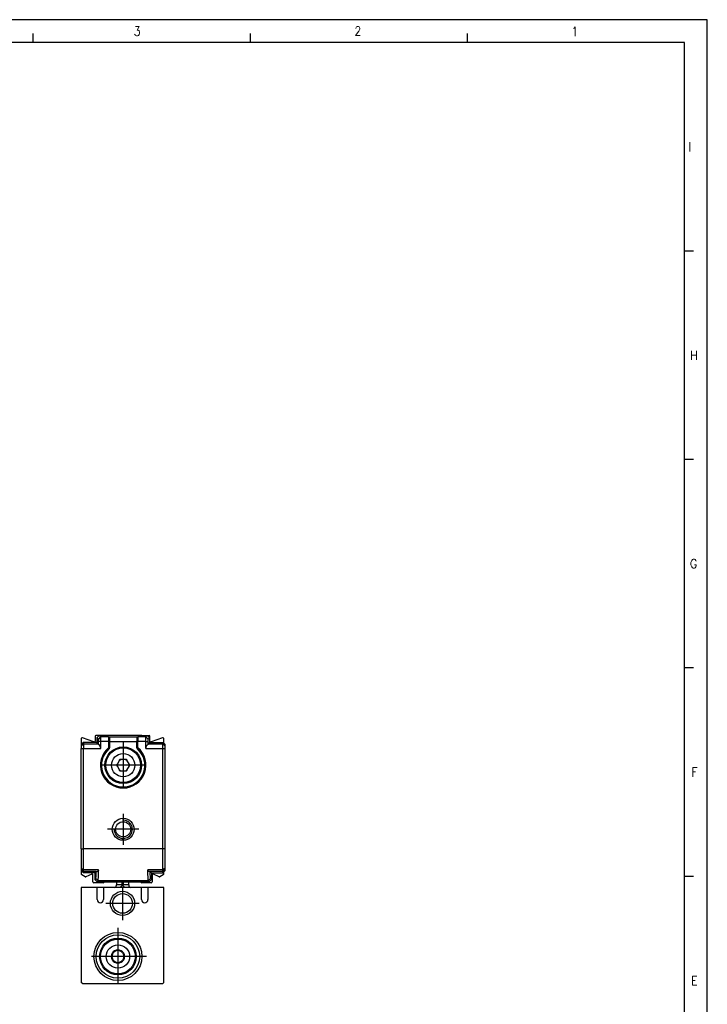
# Model space of a CAD drawing. Header units: millimetres. Extents: x -500 to 692, y -226 to 328.
# Tile 16 of 22: x -56 to 94, y 113 to 328. Entities that reach past the tile are written whole.
import ezdxf

# ---------------------------------------------------------------- set-up
doc = ezdxf.new("R2010")
doc.units = ezdxf.units.MM
doc.linetypes.add('DOT_CENTER', pattern=[14, 12, -1, 0, -1])
doc.layers.add('1', color=7, linetype='Continuous')
doc.styles.add('CONVERTER_11', font='txt.shx', dxfattribs={"width": 0.9})

# ---------------------------------------------------------------- blocks, each defined once
blk = doc.blocks.new('REGLA_S-320-T__17', base_point=(-42.35, 139.15))
at = {"color": 7, "linetype": 'Continuous'}
for p, q in [((-42.35, 170.66), (-42.35, 169.35)), ((-39.62, 169.95), (-42.08, 170.84)), ((-39.35, 171.15), (-39.35, 170.14)), ((-38.45, 171.35), (-39.15, 171.35)), ((-38.95, 170.85), (-38.45, 171.35)), ((-38.95, 170.85), (-38.95, 169.85)), ((-29.1, 171.35), (-38.45, 171.35)), ((-36.2, 170.83), (-36.2, 170.05)), ((-36.2, 170.05), (-36.2, 170.03)), ((-36.2, 170.03), (-36.2, 168.66)), ((-30.2, 170.83), (-30.2, 170.05)), ((-30.2, 170.05), (-30.2, 170.03)), ((-30.19, 168.66), (-30.2, 170.03)), ((-29.1, 171.35), (-27.95, 171.35)), ((-27.95, 171.35), (-27.55, 171.35)), ((-27.45, 170.85), (-27.95, 171.35)), ((-27.45, 170.85), (-27.45, 169.85)), ((-27.35, 170.14), (-27.35, 171.15)), ((-24.62, 170.84), (-27.08, 169.95)), ((-24.35, 169.65), (-24.35, 170.66)), ((-41.85, 169.85), (-42.35, 169.35)), ((-42.35, 169.35), (-42.35, 169.03)), ((-42.35, 169.03), (-42.35, 168.53)), ((-42.35, 146.57), (-42.35, 168.53)), ((-41.85, 169.85), (-41.85, 169.53)), ((-38.95, 169.85), (-41.85, 169.85)), ((-41.85, 169.53), (-41.85, 168.53)), ((-41.85, 146.57), (-41.85, 168.53)), ((-38.95, 169.85), (-38.63, 169.53)), ((-36.2, 168.63), (-36.2, 168.66)), ((-30.19, 168.66), (-30.2, 168.63)), ((-27.45, 169.85), (-27.77, 169.53)), ((-27.45, 169.85), (-24.55, 169.85)), ((-24.35, 169.65), (-24.55, 169.85)), ((-24.55, 169.53), (-24.55, 169.85)), ((-24.55, 168.53), (-24.55, 169.53)), ((-24.55, 146.57), (-24.55, 168.53)), ((-24.05, 169.35), (-24.35, 169.65)), ((-24.05, 169.03), (-24.05, 169.35)), ((-24.05, 168.53), (-24.05, 169.03)), ((-24.05, 146.57), (-24.05, 168.53)), ((-34.08, 165.82), (-34.48, 165.13)), ((-34.06, 165.87), (-34.08, 165.82)), ((-33.92, 166.1), (-34.06, 165.87)), ((-33.65, 166.1), (-33.92, 166.1)), ((-33.6, 166.1), (-33.65, 166.1)), ((-32.8, 166.1), (-33.6, 166.1)), ((-32.75, 166.1), (-32.8, 166.1)), ((-32.48, 166.1), (-32.75, 166.1)), ((-32.34, 165.87), (-32.48, 166.1)), ((-32.32, 165.82), (-32.34, 165.87)), ((-31.92, 165.13), (-32.32, 165.82)), ((-34.51, 165.08), (-34.64, 164.85)), ((-34.64, 164.85), (-34.51, 164.62)), ((-34.48, 165.13), (-34.51, 165.08)), ((-34.51, 164.62), (-34.48, 164.57)), ((-34.48, 164.57), (-34.08, 163.88)), ((-34.08, 163.88), (-34.06, 163.83)), ((-34.06, 163.83), (-33.92, 163.6)), ((-33.92, 163.6), (-33.65, 163.6)), ((-33.65, 163.6), (-33.6, 163.6)), ((-33.6, 163.6), (-32.8, 163.6)), ((-32.8, 163.6), (-32.75, 163.6)), ((-32.75, 163.6), (-32.48, 163.6)), ((-32.48, 163.6), (-32.34, 163.83)), ((-32.34, 163.83), (-32.32, 163.88)), ((-32.32, 163.88), (-31.92, 164.57)), ((-31.89, 165.08), (-31.92, 165.13)), ((-31.92, 164.57), (-31.89, 164.62)), ((-31.76, 164.85), (-31.89, 165.08)), ((-31.89, 164.62), (-31.76, 164.85)), ((-42.35, 146.57), (-42.35, 142.32)), ((-41.85, 141.99), (-41.85, 146.57)), ((-24.55, 141.99), (-24.55, 146.57)), ((-24.05, 142.32), (-24.05, 146.57)), ((-42.35, 142.32), (-42.35, 142.15)), ((-42.35, 142.15), (-42.35, 141.85)), ((-24.05, 142.15), (-24.05, 142.32)), ((-24.05, 141.85), (-24.05, 142.15)), ((-42.35, 141.85), (-41.85, 141.35)), ((-42.35, 141.85), (-42.35, 141.05)), ((-41.53, 140.46), (-42.25, 140.88)), ((-41.85, 141.65), (-41.85, 141.99)), ((-41.85, 141.65), (-41.85, 141.35)), ((-39.4, 141.35), (-41.85, 141.35)), ((-40.09, 141.04), (-41.35, 140.45)), ((-39.81, 139.35), (-39.81, 140.85)), ((-39.4, 141.35), (-39.11, 141.64)), ((-39.4, 141.35), (-39.4, 139.85)), ((-27, 141.35), (-27.29, 141.64)), ((-27, 141.35), (-24.55, 141.35)), ((-27, 141.35), (-27, 139.85)), ((-26.89, 140.85), (-26.89, 139.35)), ((-25.35, 140.45), (-26.61, 141.04)), ((-24.45, 140.88), (-25.17, 140.46)), ((-24.55, 141.65), (-24.55, 141.99)), ((-24.55, 141.35), (-24.55, 141.65)), ((-24.35, 141.55), (-24.55, 141.35)), ((-24.05, 141.85), (-24.35, 141.55)), ((-24.35, 141.05), (-24.35, 141.55)), ((-37.58, 139.15), (-39.61, 139.15)), ((-38.9, 139.35), (-39.4, 139.85)), ((-38.9, 139.35), (-37.38, 139.35)), ((-37.38, 139.35), (-29.32, 139.35)), ((-29.32, 139.35), (-27.5, 139.35)), ((-27.09, 139.15), (-29.12, 139.15)), ((-27.5, 139.35), (-27, 139.85))]:
    blk.add_line(p, q, dxfattribs=at)
at = {"color": 3, "linetype": 'Continuous'}
for p, q in [((-38.13, 171.03), (-38.63, 170.53)), ((-38.11, 170.03), (-38.62, 170.03)), ((-36.4, 171.03), (-38.13, 171.03)), ((-36.4, 170.03), (-38.11, 170.03)), ((-36.4, 171.03), (-36.4, 171.05)), ((-36.4, 171.05), (-30, 171.05)), ((-36.4, 171.03), (-36.4, 170.03)), ((-36.4, 170.03), (-36.4, 168.66)), ((-36.2, 170.05), (-30.2, 170.05)), ((-30, 171.05), (-30, 171.03)), ((-28.27, 171.03), (-30, 171.03)), ((-30, 171.03), (-30, 170.03)), ((-28.29, 170.03), (-30, 170.03)), ((-30, 168.66), (-30, 170.03)), ((-28.29, 170.03), (-27.78, 170.03)), ((-28.27, 171.03), (-27.77, 170.53)), ((-42.35, 169.03), (-41.85, 169.53)), ((-42.35, 168.53), (-41.85, 168.53)), ((-41.85, 169.53), (-38.63, 169.53)), ((-41.85, 168.53), (-38.11, 168.53)), ((-36.25, 168.59), (-36.31, 168.55)), ((-36.27, 168.51), (-36.22, 168.57)), ((-36.25, 168.59), (-36.26, 168.66)), ((-36.25, 168.59), (-36.22, 168.57)), ((-36.22, 168.57), (-36.2, 168.63)), ((-30.2, 168.63), (-30.18, 168.57)), ((-30.15, 168.59), (-30.18, 168.57)), ((-30.18, 168.57), (-30.13, 168.51)), ((-30.15, 168.59), (-30.14, 168.66)), ((-30.15, 168.59), (-30.09, 168.55)), ((-28.29, 168.53), (-24.55, 168.53)), ((-27.77, 169.53), (-24.55, 169.53)), ((-24.55, 169.53), (-24.05, 169.03)), ((-24.55, 168.53), (-24.05, 168.53)), ((-42.35, 146.57), (-41.85, 146.57)), ((-24.55, 146.57), (-41.85, 146.57)), ((-24.05, 146.57), (-24.55, 146.57)), ((-42.35, 142.32), (-41.85, 141.99)), ((-42.35, 142.15), (-41.85, 141.65)), ((-24.05, 142.32), (-24.55, 141.99)), ((-24.05, 142.15), (-24.55, 141.65)), ((-38.59, 141.99), (-41.85, 141.99)), ((-39.11, 141.64), (-41.85, 141.65)), ((-38.68, 139.57), (-39.18, 140.07)), ((-39.11, 141.64), (-38.89, 141.65)), ((-24.55, 141.99), (-27.81, 141.99)), ((-27.72, 139.57), (-27.22, 140.07)), ((-27.29, 141.64), (-27.51, 141.65)), ((-24.55, 141.65), (-27.29, 141.64)), ((-27.72, 139.57), (-38.68, 139.57))]:
    blk.add_line(p, q, dxfattribs=at)
at = {"color": 7, "linetype": 'Continuous'}
for centre, radius in [((-33.2, 164.85), 4), ((-33.2, 164.85), 3.8), ((-33.2, 164.85), 2.55), ((-33.2, 150.85), 2.4), ((-33.2, 150.85), 1.65)]:
    blk.add_circle(centre, radius, dxfattribs=at)
for centre, radius, start, end in [((-42.15, 170.66), 0.2, 70, 180), ((-39.55, 170.14), 0.2, 250, 0), ((-39.15, 171.15), 0.2, 90, 180), ((-36.41, 170.85), 0.209, 359.6583, 87.4273), ((-36.4, 170.84), 0.2, 357.5035, 2.4965), ((-29.99, 170.85), 0.209, 92.5727, 180.3417), ((-30, 170.84), 0.2, 177.5035, 182.4965), ((-27.55, 171.15), 0.2, 360, 90), ((-27.15, 170.14), 0.2, 180, 290), ((-24.55, 170.66), 0.2, 0, 110), ((-39.11, 168.52), 0.998, 0.2188, 60.6459), ((-33.2, 164.85), 4.77, 130.0374, 49.963), ((-33.2, 164.85), 4.75, 130.2759, 49.7241), ((-36.4, 168.63), 0.2, 310.2157, 0.0643), ((-30, 168.63), 0.2, 179.9357, 229.7843), ((-27.29, 168.52), 0.998, 119.3541, 179.7812), ((-33.2, 164.85), 1.31, 107.8639, 132.1359), ((-33.2, 164.85), 1.33, 109.9619, 130.038), ((-33.2, 164.85), 1.31, 47.8638, 72.1361), ((-33.2, 164.85), 1.33, 49.9617, 70.0382), ((-33.2, 164.85), 1.33, 169.962, 190.0379), ((-33.2, 164.85), 1.31, 167.8641, 192.1358), ((-33.2, 164.85), 1.31, 227.8642, 252.136), ((-33.2, 164.85), 1.33, 229.9621, 250.038), ((-33.2, 164.85), 1.31, 287.864, 312.1362), ((-33.2, 164.85), 1.33, 289.962, 310.0382), ((-33.2, 164.85), 1.31, 347.8638, 12.1362), ((-33.2, 164.85), 1.33, 349.9618, 10.0383), ((-42.15, 141.05), 0.2, 180, 240), ((-41.43, 140.63), 0.2, 240, 295), ((-40.01, 140.85), 0.2, 0, 115), ((-26.69, 140.85), 0.2, 65, 180), ((-25.27, 140.63), 0.2, 245, 300), ((-24.55, 141.05), 0.2, 300, 0), ((-39.61, 139.35), 0.2, 180, 270), ((-37.58, 139.35), 0.2, 270, 360), ((-29.12, 139.35), 0.2, 180, 270), ((-27.09, 139.35), 0.2, 270, 0)]:
    blk.add_arc(centre, radius, start, end, dxfattribs=at)
at = {"color": 3, "linetype": 'Continuous'}
for centre, radius, start, end in [((-36.4, 170.83), 0.2, 5.1068, 90.1187), ((-30, 170.83), 0.2, 89.8813, 174.8932), ((-33.2, 164.85), 4.97, 130.0372, 49.9628)]:
    blk.add_arc(centre, radius, start, end, dxfattribs=at)
at = {"color": 7, "linetype": 'Continuous'}
for points, knots in [([(-38.95, 170.85), (-38.92, 170.82), (-38.87, 170.77), (-38.79, 170.69), (-38.71, 170.61), (-38.65, 170.55), (-38.63, 170.53)], [0, 0, 0, 0, 0.114169, 0.2283381, 0.3427111, 0.4570159, 0.4570159, 0.4570159, 0.4570159]), ([(-38.62, 170.03), (-38.62, 170.09), (-38.62, 170.21), (-38.62, 170.34), (-38.62, 170.44), (-38.63, 170.49), (-38.63, 170.53)], [0, 0, 0, 0, 0.1875059, 0.3486005, 0.3990349, 0.4999574, 0.4999574, 0.4999574, 0.4999574]), ([(-38.63, 169.53), (-38.62, 169.61), (-38.62, 169.78), (-38.62, 169.94), (-38.62, 170.03)], [0, 0, 0, 0, 0.2501851, 0.5002643, 0.5002643, 0.5002643, 0.5002643]), ([(-38.45, 171.35), (-38.42, 171.32), (-38.37, 171.27), (-38.29, 171.19), (-38.21, 171.11), (-38.15, 171.05), (-38.13, 171.03)], [0, 0, 0, 0, 0.114169, 0.2283381, 0.3427212, 0.4570969, 0.4570969, 0.4570969, 0.4570969]), ([(-38.11, 170.03), (-38.11, 170.07), (-38.11, 170.17), (-38.11, 170.34), (-38.11, 170.52), (-38.11, 170.72), (-38.12, 170.87), (-38.12, 170.96), (-38.12, 171.01), (-38.13, 171.02), (-38.13, 171.03)], [0, 0, 0, 0, 0.140114, 0.277951, 0.507517, 0.705284, 0.858762, 0.958853, 0.989249, 1.000271, 1.000271, 1.000271, 1.000271]), ([(-28.29, 170.03), (-28.29, 170.07), (-28.29, 170.17), (-28.29, 170.34), (-28.29, 170.52), (-28.29, 170.7), (-28.28, 170.83), (-28.28, 170.92), (-28.28, 170.98), (-28.28, 171.01), (-28.28, 171.02), (-28.27, 171.03)], [0, 0, 0, 0, 0.1401138, 0.2779513, 0.5075168, 0.7052841, 0.8132446, 0.8983475, 0.9588548, 0.9884057, 0.9985498, 0.9985498, 0.9985498, 0.9985498]), ([(-27.95, 171.35), (-27.98, 171.32), (-28.03, 171.27), (-28.11, 171.19), (-28.19, 171.11), (-28.25, 171.05), (-28.27, 171.03)], [0, 0, 0, 0, 0.114169, 0.2283381, 0.3429979, 0.4593104, 0.4593104, 0.4593104, 0.4593104]), ([(-27.78, 170.03), (-27.78, 170.09), (-27.78, 170.21), (-27.78, 170.34), (-27.78, 170.44), (-27.77, 170.49), (-27.77, 170.53)], [0, 0, 0, 0, 0.1875059, 0.3486005, 0.3990349, 0.4999574, 0.4999574, 0.4999574, 0.4999574]), ([(-27.77, 169.53), (-27.78, 169.61), (-27.78, 169.78), (-27.78, 169.94), (-27.78, 170.03)], [0, 0, 0, 0, 0.2501851, 0.5002643, 0.5002643, 0.5002643, 0.5002643]), ([(-27.45, 170.85), (-27.48, 170.82), (-27.53, 170.77), (-27.61, 170.69), (-27.69, 170.61), (-27.75, 170.55), (-27.77, 170.53)], [0, 0, 0, 0, 0.114169, 0.2283381, 0.3427111, 0.4570159, 0.4570159, 0.4570159, 0.4570159]), ([(-38.62, 169.39), (-38.62, 169.41), (-38.62, 169.44), (-38.62, 169.49), (-38.62, 169.51), (-38.63, 169.52), (-38.63, 169.53)], [0, 0, 0, 0, 0.0562239, 0.0977245, 0.1225993, 0.134224, 0.134224, 0.134224, 0.134224]), ([(-27.78, 169.39), (-27.78, 169.42), (-27.78, 169.46), (-27.78, 169.5), (-27.77, 169.53)], [0, 0, 0, 0, 0.0669414, 0.1342792, 0.1342792, 0.1342792, 0.1342792]), ([(-39.4, 139.85), (-39.38, 139.87), (-39.35, 139.91), (-39.29, 139.96), (-39.23, 140.02), (-39.2, 140.05), (-39.18, 140.07)], [0, 0, 0, 0, 0.0777013, 0.1554026, 0.2334028, 0.3113875, 0.3113875, 0.3113875, 0.3113875]), ([(-39.18, 140.07), (-39.18, 140.09), (-39.16, 140.14), (-39.16, 140.26), (-39.14, 140.45), (-39.13, 140.69), (-39.12, 140.97), (-39.12, 141.29), (-39.11, 141.52), (-39.11, 141.64)], [0, 0, 0, 0, 0.04976, 0.169215, 0.357923, 0.614931, 0.890363, 1.211074, 1.574754, 1.574754, 1.574754, 1.574754]), ([(-38.59, 141.94), (-38.6, 141.9), (-38.61, 141.82), (-38.68, 141.73), (-38.77, 141.66), (-38.85, 141.65), (-38.89, 141.65)], [0, 0, 0, 0, 0.1426578, 0.2310278, 0.3263778, 0.4669927, 0.4669927, 0.4669927, 0.4669927]), ([(-38.68, 139.57), (-38.68, 139.59), (-38.66, 139.65), (-38.65, 139.77), (-38.64, 139.98), (-38.63, 140.25), (-38.62, 140.59), (-38.61, 140.99), (-38.6, 141.45), (-38.59, 141.77), (-38.59, 141.94)], [0, 0, 0, 0, 0.052655, 0.180467, 0.382921, 0.65901, 0.998254, 1.39985, 1.860174, 2.375598, 2.375598, 2.375598, 2.375598]), ([(-38.59, 141.94), (-38.59, 141.95), (-38.59, 141.97), (-38.59, 141.99), (-38.59, 141.99)], [0, 0, 0, 0, 0.0256188, 0.0513518, 0.0513518, 0.0513518, 0.0513518]), ([(-27.81, 141.94), (-27.81, 141.95), (-27.81, 141.97), (-27.81, 141.99), (-27.81, 141.99)], [0, 0, 0, 0, 0.0256188, 0.0513518, 0.0513518, 0.0513518, 0.0513518]), ([(-27.72, 139.57), (-27.72, 139.59), (-27.74, 139.65), (-27.75, 139.77), (-27.76, 139.98), (-27.77, 140.25), (-27.78, 140.59), (-27.79, 140.99), (-27.8, 141.45), (-27.81, 141.77), (-27.81, 141.94)], [0, 0, 0, 0, 0.052655, 0.180467, 0.382921, 0.65901, 0.998254, 1.39985, 1.860174, 2.375598, 2.375598, 2.375598, 2.375598]), ([(-27.51, 141.65), (-27.55, 141.65), (-27.63, 141.66), (-27.72, 141.73), (-27.79, 141.82), (-27.8, 141.9), (-27.81, 141.94)], [0, 0, 0, 0, 0.1406149, 0.2359649, 0.3243349, 0.4669927, 0.4669927, 0.4669927, 0.4669927]), ([(-27.22, 140.07), (-27.22, 140.09), (-27.24, 140.14), (-27.24, 140.26), (-27.26, 140.45), (-27.27, 140.69), (-27.28, 140.97), (-27.28, 141.29), (-27.29, 141.52), (-27.29, 141.64)], [0, 0, 0, 0, 0.04976, 0.169215, 0.357923, 0.614931, 0.890363, 1.211074, 1.574754, 1.574754, 1.574754, 1.574754]), ([(-27, 139.85), (-27.02, 139.87), (-27.05, 139.91), (-27.11, 139.96), (-27.17, 140.02), (-27.2, 140.05), (-27.22, 140.07)], [0, 0, 0, 0, 0.0777013, 0.1554026, 0.2334028, 0.3113875, 0.3113875, 0.3113875, 0.3113875]), ([(-38.9, 139.35), (-38.88, 139.37), (-38.85, 139.41), (-38.79, 139.46), (-38.73, 139.52), (-38.7, 139.55), (-38.68, 139.57)], [0, 0, 0, 0, 0.0777875, 0.1555749, 0.2335499, 0.3113578, 0.3113578, 0.3113578, 0.3113578]), ([(-27.5, 139.35), (-27.52, 139.37), (-27.55, 139.41), (-27.61, 139.46), (-27.67, 139.52), (-27.7, 139.55), (-27.72, 139.57)], [0, 0, 0, 0, 0.0777875, 0.1555749, 0.2335499, 0.3113578, 0.3113578, 0.3113578, 0.3113578])]:
    blk.add_open_spline(points, degree=3, knots=knots, dxfattribs=at)
for points in [[(-38.11, 168.53), (-38.11, 168.65), (-38.11, 168.9), (-38.11, 169.28), (-38.11, 169.65), (-38.11, 169.9), (-38.11, 170.03)], [(-28.29, 168.53), (-28.29, 168.65), (-28.29, 168.9), (-28.29, 169.28), (-28.29, 169.65), (-28.29, 169.9), (-28.29, 170.03)]]:
    blk.add_open_spline(points, degree=3, dxfattribs=at)
at = {"color": 3, "linetype": 'Continuous'}
for points, knots in [([(-36.2, 170.03), (-36.21, 170.03), (-36.23, 170.03), (-36.27, 170.03), (-36.33, 170.03), (-36.37, 170.03), (-36.4, 170.03)], [0, 0, 0, 0, 0.0292893, 0.0585786, 0.1198927, 0.2, 0.2, 0.2, 0.2]), ([(-30, 170.03), (-30.03, 170.03), (-30.07, 170.03), (-30.13, 170.03), (-30.17, 170.03), (-30.19, 170.03), (-30.2, 170.03)], [0, 0, 0, 0, 0.0801178, 0.1414214, 0.1707107, 0.2, 0.2, 0.2, 0.2]), ([(-36.26, 168.66), (-36.27, 168.66), (-36.29, 168.66), (-36.32, 168.66), (-36.36, 168.66), (-36.39, 168.66), (-36.4, 168.66)], [0, 0, 0, 0, 0.0304793, 0.0648848, 0.1024611, 0.1414214, 0.1414214, 0.1414214, 0.1414214]), ([(-36.4, 168.66), (-36.39, 168.65), (-36.38, 168.63), (-36.35, 168.6), (-36.33, 168.58), (-36.32, 168.56), (-36.31, 168.55)], [0, 0, 0, 0, 0.0386081, 0.0757296, 0.109934, 0.1401818, 0.1401818, 0.1401818, 0.1401818]), ([(-36.31, 168.55), (-36.3, 168.55), (-36.3, 168.54), (-36.29, 168.52), (-36.28, 168.51), (-36.27, 168.51), (-36.27, 168.51)], [0, 0, 0, 0, 0.02351597, 0.03325422, 0.05649766, 0.05981815, 0.05981815, 0.05981815, 0.05981815]), ([(-36.27, 168.51), (-36.27, 168.51), (-36.27, 168.5), (-36.27, 168.49), (-36.27, 168.48), (-36.27, 168.48), (-36.27, 168.47)], [0, 0, 0, 0, 0.00104495, 0.00835958, 0.02410152, 0.03149893, 0.03149893, 0.03149893, 0.03149893]), ([(-36.2, 168.66), (-36.2, 168.66), (-36.21, 168.66), (-36.22, 168.66), (-36.23, 168.66), (-36.25, 168.66), (-36.26, 168.66)], [0, 0, 0, 0, 0.00507466, 0.01014933, 0.03322462, 0.05857865, 0.05857865, 0.05857865, 0.05857865]), ([(-30.14, 168.66), (-30.15, 168.66), (-30.16, 168.66), (-30.18, 168.66), (-30.19, 168.66), (-30.19, 168.66), (-30.19, 168.66)], [0, 0, 0, 0, 0.02472124, 0.04335465, 0.04842932, 0.05350398, 0.05350398, 0.05350398, 0.05350398]), ([(-30, 168.66), (-30.01, 168.66), (-30.04, 168.66), (-30.08, 168.66), (-30.11, 168.66), (-30.13, 168.66), (-30.14, 168.66)], [0, 0, 0, 0, 0.0389588, 0.0765366, 0.1109401, 0.1414214, 0.1414214, 0.1414214, 0.1414214]), ([(-30.13, 168.51), (-30.13, 168.51), (-30.12, 168.51), (-30.12, 168.52), (-30.11, 168.53), (-30.1, 168.54), (-30.09, 168.55)], [0, 0, 0, 0, 0.0020264, 0.0162112, 0.03111673, 0.05978769, 0.05978769, 0.05978769, 0.05978769]), ([(-30.13, 168.47), (-30.13, 168.48), (-30.13, 168.48), (-30.13, 168.49), (-30.13, 168.5), (-30.13, 168.51), (-30.13, 168.51)], [0, 0, 0, 0, 0.0073991, 0.02315288, 0.03047641, 0.03152263, 0.03152263, 0.03152263, 0.03152263]), ([(-30.09, 168.55), (-30.08, 168.56), (-30.07, 168.58), (-30.05, 168.6), (-30.02, 168.63), (-30.01, 168.65), (-30, 168.66)], [0, 0, 0, 0, 0.0302482, 0.0644522, 0.1015654, 0.1401818, 0.1401818, 0.1401818, 0.1401818])]:
    blk.add_open_spline(points, degree=3, knots=knots, dxfattribs=at)
at = {"layer": '1', "color": 2, "linetype": 'DOT_CENTER'}
for p, q in [((-33.2, 169.85), (-33.2, 159.85)), ((-28.2, 164.85), (-38.2, 164.85)), ((-33.2, 154.25), (-33.2, 147.45)), ((-29.8, 150.85), (-36.6, 150.85))]:
    blk.add_line(p, q, dxfattribs=at)
at = {"layer": '1', "color": 30, "linetype": 'Continuous'}
blk.add_arc((-33.2, 150.85), 2, 175, 95, dxfattribs=at)
blk = doc.blocks.new('CABEZA_ROSCADA_REGLA_S__18', base_point=(-42.35, 117.05))
at = {"color": 7, "linetype": 'Continuous'}
for p, q in [((-42.35, 138.15), (-42.35, 117.35)), ((-38.9, 138.15), (-42.35, 138.15)), ((-37.5, 138.15), (-38.9, 138.15)), ((-38.9, 135.49), (-38.9, 138.15)), ((-35.2, 138.15), (-37.5, 138.15)), ((-37.5, 138.15), (-37.5, 135.49)), ((-33.99, 138.15), (-35.2, 138.15)), ((-34.7, 139.35), (-34.7, 138.74)), ((-34.7, 138.65), (-34.7, 138.74)), ((-32.73, 138.15), (-33.99, 138.15)), ((-31.5, 138.15), (-32.73, 138.15)), ((-32, 138.74), (-32, 139.35)), ((-32, 138.74), (-32, 138.65)), ((-29.2, 138.15), (-31.5, 138.15)), ((-27.8, 138.15), (-29.2, 138.15)), ((-29.2, 135.49), (-29.2, 138.15)), ((-24.35, 138.15), (-27.8, 138.15)), ((-27.8, 138.15), (-27.8, 135.49)), ((-24.35, 117.35), (-24.35, 138.15)), ((-35.61, 123.37), (-35.8, 123.05)), ((-35.8, 123.05), (-35.61, 122.73)), ((-35.07, 124.31), (-35.25, 123.98)), ((-34.71, 124.3), (-35.07, 124.31)), ((-33.62, 124.31), (-33.99, 124.3)), ((-33.45, 123.98), (-33.62, 124.31)), ((-32.9, 123.05), (-33.09, 123.37)), ((-33.09, 122.73), (-32.9, 123.05)), ((-35.25, 122.12), (-35.07, 121.79)), ((-35.07, 121.79), (-34.71, 121.8)), ((-33.99, 121.8), (-33.62, 121.79)), ((-33.62, 121.79), (-33.45, 122.12)), ((-42.05, 117.05), (-42.35, 117.35)), ((-24.65, 117.05), (-42.05, 117.05)), ((-24.35, 117.35), (-24.65, 117.05))]:
    blk.add_line(p, q, dxfattribs=at)
at = {"color": 3, "linetype": 'Continuous'}
for p, q in [((-33.5, 138.74), (-34.7, 138.74)), ((-33.5, 139.35), (-33.5, 138.74)), ((-33.21, 139.35), (-33.21, 138.74)), ((-32, 138.74), (-33.21, 138.74))]:
    blk.add_line(p, q, dxfattribs=at)
at = {"color": 7, "linetype": 'Continuous'}
for centre, radius in [((-33.35, 134.65), 2.65), ((-33.35, 134.65), 2.15), ((-34.35, 123.05), 5.25), ((-34.35, 123.05), 4.75), ((-34.35, 123.05), 4), ((-34.35, 123.05), 3.8), ((-34.35, 123.05), 2.55), ((-34.35, 123.05), 0.05)]:
    blk.add_circle(centre, radius, dxfattribs=at)
for centre, radius, start, end in [((-35.2, 138.65), 0.5, 270, 0), ((-31.5, 138.65), 0.5, 180, 270), ((-38.2, 135.49), 0.7, 180, 0), ((-28.5, 135.49), 0.7, 180, 0), ((-34.35, 123.05), 1.45, 120, 180), ((-34.35, 123.05), 1.45, 180, 240), ((-34.35, 123.05), 1.3, 165.9424, 194.0576), ((-34.35, 123.05), 1.3, 134.0576, 165.9424), ((-34.35, 123.05), 1.3, 194.0576, 225.9424), ((-34.35, 123.05), 1.3, 105.9424, 134.0576), ((-34.35, 123.05), 1.45, 60, 120), ((-34.35, 123.05), 1.3, 74.0576, 105.9424), ((-34.35, 123.05), 1.3, 45.9424, 74.0576), ((-34.35, 123.05), 1.45, 0, 60), ((-34.35, 123.05), 1.45, 300, 0), ((-34.35, 123.05), 1.3, 14.0576, 45.9424), ((-34.35, 123.05), 1.3, 314.0576, 345.9424), ((-34.35, 123.05), 1.3, 345.9424, 14.0576), ((-34.35, 123.05), 1.3, 225.9424, 254.0576), ((-34.35, 123.05), 1.45, 240, 300), ((-34.35, 123.05), 1.3, 254.0576, 285.9424), ((-34.35, 123.05), 1.3, 285.9424, 314.0576)]:
    blk.add_arc(centre, radius, start, end, dxfattribs=at)
at = {"color": 3, "linetype": 'Continuous'}
for points, knots in [([(-33.5, 138.74), (-33.5, 138.67), (-33.49, 138.52), (-33.6, 138.32), (-33.77, 138.18), (-33.92, 138.16), (-33.99, 138.15)], [0, 0, 0, 0, 0.2169612, 0.4331785, 0.6479076, 0.861469, 0.861469, 0.861469, 0.861469]), ([(-33.21, 138.74), (-33.23, 138.72), (-33.27, 138.67), (-33.36, 138.65), (-33.45, 138.67), (-33.49, 138.72), (-33.5, 138.74)], [0, 0, 0, 0, 0.0785875, 0.1728894, 0.2669907, 0.345065, 0.345065, 0.345065, 0.345065]), ([(-32.73, 138.15), (-32.8, 138.16), (-32.95, 138.18), (-33.12, 138.32), (-33.23, 138.52), (-33.22, 138.67), (-33.21, 138.74)], [0, 0, 0, 0, 0.2137172, 0.4286319, 0.6450706, 0.8622674, 0.8622674, 0.8622674, 0.8622674])]:
    blk.add_open_spline(points, degree=3, knots=knots, dxfattribs=at)
at = {"layer": '1', "color": 2, "linetype": 'DOT_CENTER'}
for p, q in [((-33.35, 138.3), (-33.35, 131)), ((-29.7, 134.65), (-37, 134.65)), ((-34.35, 129.3), (-34.35, 116.8)), ((-28.1, 123.05), (-40.6, 123.05))]:
    blk.add_line(p, q, dxfattribs=at)
blk = doc.blocks.new('REGLA_S2-320-T__19', base_point=(-42.35, 117.05))
for name, p in [('REGLA_S-320-T__17', (-42.35, 139.15)), ('CABEZA_ROSCADA_REGLA_S__18', (-42.35, 117.05))]:
    blk.add_blockref(name, p)
blk = doc.blocks.new('Left2', base_point=(-33.2, 144.2))
blk.add_blockref('REGLA_S2-320-T__19', (-42.35, 117.05))
blk = doc.blocks.new('_A2', base_point=(89.41, -87.22))
at = {"layer": '1', "color": 2, "linetype": 'Continuous'}
for p, q in [((94.41, 327.78), (-499.59, 327.78)), ((94.41, -92.22), (94.41, 327.78)), ((-52.84, 322.78), (-52.84, 324.78)), ((-5.42, 322.78), (-5.42, 324.78)), ((42, 322.78), (42, 324.78)), ((91.41, 277.23), (89.41, 277.23)), ((91.41, 231.67), (89.41, 231.67)), ((91.41, 186.12), (89.41, 186.12)), ((91.41, 140.56), (89.41, 140.56))]:
    blk.add_line(p, q, dxfattribs=at)
at = {"layer": '1', "color": 7, "linetype": 'Continuous'}
for p, q in [((89.41, 322.78), (-479.59, 322.78)), ((89.41, -87.22), (89.41, 322.78))]:
    blk.add_line(p, q, dxfattribs=at)
at = {"layer": '1', "color": 2, "char_height": 2, "line_spacing_factor": 1.20048, "style": 'CONVERTER_11'}
for s, insert, attachment_point in [('3', (-30.93, 325.27), 4), ('2', (17.29, 325.3), 4), ('1', (64.7, 325.21), 4), ('I', (90.91, 300.01), 6), ('H', (92.36, 254.45), 6), ('G', (92.24, 208.89), 6), ('F', (92.31, 163.34), 6), ('E', (92.31, 117.78), 6)]:
    blk.add_mtext(s, dxfattribs=dict(at, insert=insert, attachment_point=attachment_point))

msp = doc.modelspace()

# ---------------------------------------------------------------- block references
for name, p in [('_A2', (89.41, -87.22)), ('Left2', (-33.2, 144.2))]:
    msp.add_blockref(name, p)

doc.saveas('drawing.dxf')
